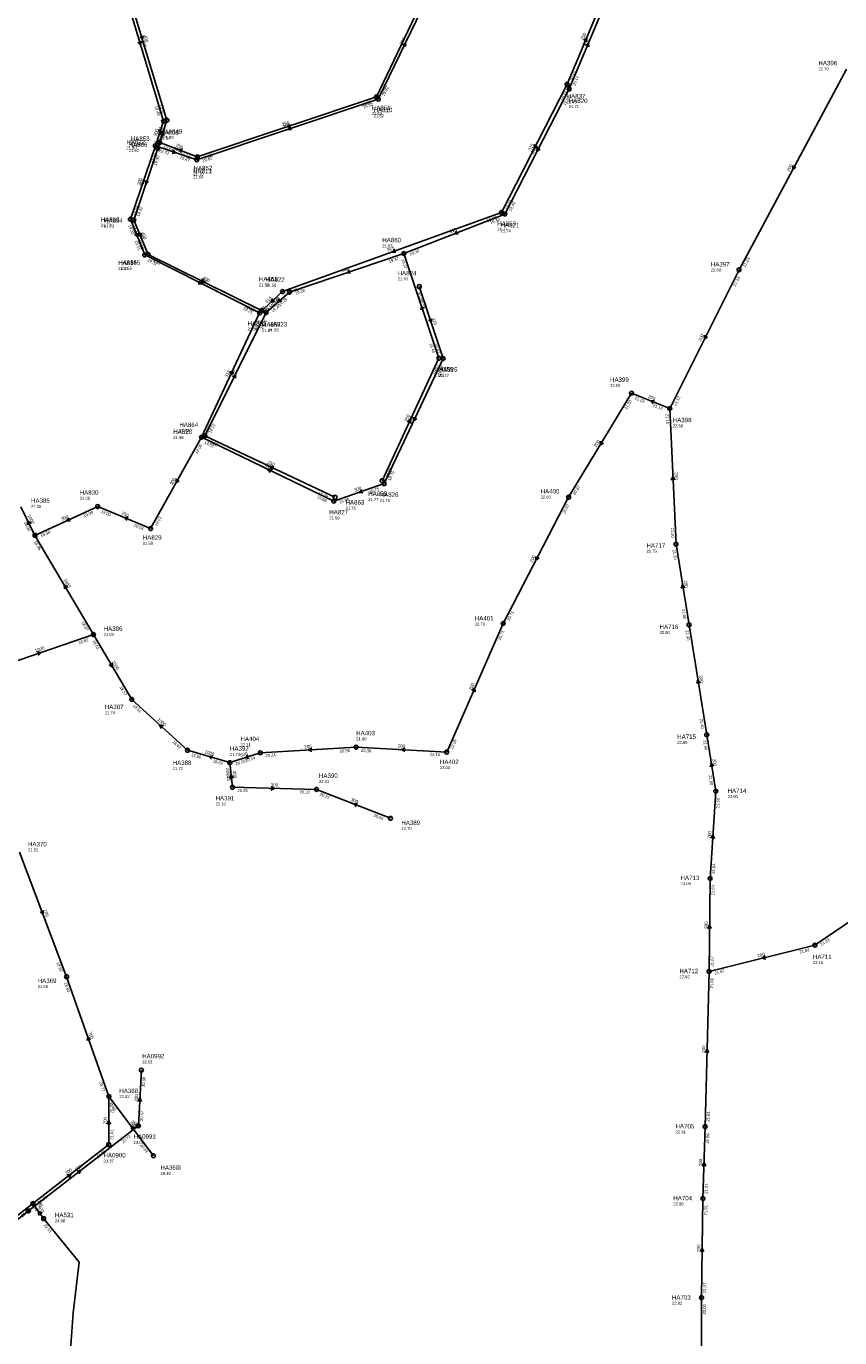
# Model space of a CAD drawing. Header units: metres. Extents: x 179992 to 198392, y 351761 to 369438.
# Tile 106 of 194: x 194959 to 195289, y 360367 to 360898. Entities that reach past the tile are written whole.
import ezdxf

# ---------------------------------------------------------------- set-up
doc = ezdxf.new("R2010")
doc.units = ezdxf.units.M

msp = doc.modelspace()

# ---------------------------------------------------------------- linework, layer by layer
at = {"layer": 'B-WE-RI-GWA-RIOOLLEIDING', "linetype": 'Continuous'}
for points in [[(195291.306, 360880.376), (195247.76, 360799.05)], [(195247.76, 360799.05), (195219.7, 360742.85)], [(195204.18, 360749.09), (195178.71, 360706.96)], [(195219.7, 360742.85), (195204.18, 360749.09)], [(195222.23, 360687.91), (195219.7, 360742.85)], [(195178.71, 360706.96), (195152.18, 360655.83)], [(195227.5, 360655.23), (195222.23, 360687.91)], [(195152.18, 360655.83), (195129.29, 360603.7)], [(195234.66, 360610.74), (195227.5, 360655.23)], [(195238.34, 360587.88), (195234.66, 360610.74)], [(195092.61, 360605.71), (195053.76, 360603.42)], [(195129.29, 360603.7), (195092.61, 360605.71)], [(195236.06, 360552.52), (195238.34, 360587.88)], [(195235.62, 360514.88), (195236.06, 360552.52)], [(195318.32, 360552.47), (195278.54, 360525.52)], [(195278.54, 360525.52), (195235.62, 360514.88)], [(195234.02, 360452.03), (195235.62, 360514.88)], [(195233.13, 360422.91), (195234.02, 360452.03)], [(195232.59, 360382.76), (195233.13, 360422.91)], [(195232.54, 360319.78), (195232.59, 360382.76)]]:
    msp.add_lwpolyline(points, dxfattribs=at)
at = {"layer": 'B-WE-RI-GWA-RIOOLLEIDING_BETON_1000', "linetype": 'Continuous'}
for points in [[(194956.72, 360703.12), (194962.44, 360691.51)], [(194962.44, 360691.51), (194986.13, 360651.3)], [(194986.13, 360651.3), (195001.66, 360625.04)], [(195001.66, 360625.04), (195024.25, 360604.46)], [(195024.25, 360604.46), (195041.44, 360599.44)]]:
    msp.add_lwpolyline(points, dxfattribs=at)
at = {"layer": 'B-WE-RI-GWA-RIOOLLEIDING_BETON_300', "linetype": 'Continuous'}
for points in [[(195042.51, 360589.47), (195041.44, 360599.44)], [(195076.53, 360588.59), (195042.51, 360589.47)], [(195106.49, 360576.9), (195076.53, 360588.59)]]:
    msp.add_lwpolyline(points, dxfattribs=at)
at = {"layer": 'B-WE-RI-GWA-RIOOLLEIDING_BETON_500', "linetype": 'Continuous'}
msp.add_lwpolyline([(195053.76, 360603.42), (195041.44, 360599.44)], dxfattribs=at)
at = {"layer": 'B-WE-RI-GWA-RIOOLLEIDING_BETON_700', "linetype": 'Continuous'}
for points in [[(194975.26, 360512.71), (194956.1, 360563.18)], [(194992.37, 360464.26), (194975.26, 360512.71)]]:
    msp.add_lwpolyline(points, dxfattribs=at)
at = {"layer": 'B-WE-RI-GWA-RIOOLLEIDING_GVK_1000', "linetype": 'Continuous'}
msp.add_lwpolyline([(194986.13, 360651.3), (194943.62, 360636.8)], dxfattribs=at)
at = {"layer": 'B-WE-RI-GWA-RIOOLLEIDING_GVK_700', "linetype": 'Continuous'}
msp.add_lwpolyline([(194992.37, 360464.26), (194992.31, 360444.75)], dxfattribs=at)
at = {"layer": 'B-WE-RI-GWA-RIOOLLEIDING_PVC_250', "linetype": 'Continuous'}
msp.add_lwpolyline([(195009.28, 360694.26), (194987.85, 360703.17)], dxfattribs=at)
at = {"layer": 'B-WE-RI-GWA-RIOOLLEIDING_PVC_315', "linetype": 'Continuous'}
msp.add_lwpolyline([(195010.454, 360440.227), (194992.37, 360464.26)], dxfattribs=at)
at = {"layer": 'B-WE-RI-GWA-RIOOLPUT_INSPECTIEPUT'}
for centre in [(195247.76, 360799.05), (195204.18, 360749.09), (195219.7, 360742.85), (195178.71, 360706.96), (194987.85, 360703.17), (194962.44, 360691.51), (195222.23, 360687.91), (195152.18, 360655.83), (195227.5, 360655.23), (194986.13, 360651.3), (195001.66, 360625.04), (195234.66, 360610.74), (195092.61, 360605.71), (195024.25, 360604.46), (195053.76, 360603.42), (195129.29, 360603.7), (195041.44, 360599.44), (195042.51, 360589.47), (195076.53, 360588.59), (195238.34, 360587.88), (195106.49, 360576.9), (195236.06, 360552.52), (195278.54, 360525.52), (195235.62, 360514.88), (194975.26, 360512.71), (194992.37, 360464.26), (195234.02, 360452.03), (195010.45, 360440.23), (195233.13, 360422.91), (195232.59, 360382.76)]:
    msp.add_circle(centre, 0.8, dxfattribs=at)
at = {"layer": 'B-WE-RI-GWA_STROMINGSRICHTING'}
for points in [[(195269.58, 360841.32), (195269.53, 360839.71), (195270.85, 360840.64)], [(195233.73, 360772.56), (195233.73, 360770.95), (195235.02, 360771.92)], [(195213.54, 360746.1), (195211.94, 360745.97), (195213.01, 360744.76)], [(195191.57, 360729.63), (195191.45, 360728.03), (195192.81, 360728.88)], [(195221.75, 360713.97), (195220.97, 360715.38), (195220.31, 360713.91)], [(194960.86, 360696.34), (194959.58, 360697.32), (194959.57, 360695.71)], [(195000.17, 360698.83), (194998.57, 360698.71), (194999.62, 360697.5)], [(195165.47, 360683), (195165.45, 360681.4), (195166.75, 360682.34)], [(194975.64, 360670.53), (194974.29, 360671.41), (194974.4, 360669.8)], [(195225.81, 360670.26), (195224.86, 360671.57), (195224.38, 360670.03)], [(194963.28, 360644.27), (194964.88, 360644.05), (194963.74, 360642.9)], [(194993.78, 360639.78), (194993.9, 360638.17), (194992.54, 360639.04)], [(195232.02, 360631.68), (195231.08, 360632.98), (195230.6, 360631.45)], [(195139.5, 360628.74), (195140.73, 360629.77), (195140.82, 360628.16)], [(195014.5, 360614.31), (195012.96, 360614.75), (195013.53, 360613.25)], [(195034.43, 360602.24), (195032.85, 360601.95), (195034.03, 360600.86)], [(195048.75, 360602.56), (195047.6, 360601.43), (195049.19, 360601.19)], [(195074.58, 360605.37), (195073.18, 360604.57), (195074.66, 360603.93)], [(195112.43, 360605.35), (195110.95, 360604.71), (195112.35, 360603.91)], [(195237.44, 360598), (195236.5, 360599.31), (195236.02, 360597.77)], [(195042.84, 360593.1), (195041.98, 360594.45), (195041.41, 360592.95)], [(195058.1, 360589.79), (195059.52, 360589.03), (195058.06, 360588.35)], [(195093.11, 360582.89), (195091.51, 360582.74), (195092.59, 360581.55)], [(195236.39, 360568.81), (195237.2, 360570.2), (195237.83, 360568.72)], [(194965.84, 360539.55), (194965.68, 360537.95), (194964.5, 360539.04)], [(195235.1, 360532.27), (195235.84, 360533.7), (195236.54, 360532.25)], [(195258.3, 360521.25), (195257.08, 360520.2), (195258.65, 360519.85)], [(194984.97, 360487.37), (194983.82, 360488.48), (194983.62, 360486.89)], [(195234.06, 360482.03), (195234.82, 360483.46), (195235.5, 360482)], [(194991.62, 360453.07), (194992.34, 360454.51), (194993.06, 360453.06)], [(195002.85, 360451.53), (195001.41, 360452.24), (195001.7, 360450.66)], [(195232.81, 360436.05), (195233.58, 360437.47), (195234.25, 360436.01)], [(195232.12, 360401.4), (195232.86, 360402.83), (195233.56, 360401.39)]]:
    msp.add_lwpolyline(points, dxfattribs=at)
at = {"layer": 'B-WE-RI-HWA-RIOOLLEIDING', "linetype": 'Continuous'}
for points in [[(195100.83, 360869.06), (195028.23, 360844.8)], [(195028.23, 360844.8), (195012.99, 360850.62)], [(195126.15, 360763.25), (195111.93, 360805.66)], [(195031.3, 360731.75), (195056.11, 360781.72)], [(195103.13, 360713.63), (195126.15, 360763.25)], [(195031.3, 360731.75), (195029.92, 360731.23)], [(195084, 360706.96), (195031.3, 360731.75)], [(195005.55, 360474.89), (195004.34, 360452.38)], [(195004.34, 360452.38), (195002.534, 360450.971)], [(194959.78, 360417.9), (195002.343, 360450.808)], [(194959.78, 360417.9), (194906.76, 360376.29)]]:
    msp.add_lwpolyline(points, dxfattribs=at)
at = {"layer": 'B-WE-RI-HWA-RIOOLLEIDING_BETON_300', "linetype": 'Continuous'}
for points in [[(195065.59, 360790.04), (195111.93, 360805.66)], [(195056.11, 360781.72), (195065.59, 360790.04)]]:
    msp.add_lwpolyline(points, dxfattribs=at)
at = {"layer": 'B-WE-RI-HWA-RIOOLLEIDING_BETON_400', "linetype": 'Continuous'}
for points in [[(195015.89, 360859.63), (194996.2, 360924.79)], [(195012.162, 360848.17), (195002.45, 360819.19)], [(195002.45, 360819.19), (195008.28, 360805.29)], [(195054.3, 360782.56), (195008.28, 360805.29)], [(195054.3, 360782.56), (195056.11, 360781.72)]]:
    msp.add_lwpolyline(points, dxfattribs=at)
at = {"layer": 'B-WE-RI-HWA-RIOOLLEIDING_BETON_500', "linetype": 'Continuous'}
for points in [[(195015.89, 360859.63), (195012.99, 360850.62)], [(195012.99, 360850.62), (195012.162, 360848.17)]]:
    msp.add_lwpolyline(points, dxfattribs=at)
at = {"layer": 'B-WE-RI-HWA-RIOOLLEIDING_PVC_250', "linetype": 'Continuous'}
msp.add_lwpolyline([(195100.83, 360869.06), (195133.43, 360937.39)], dxfattribs=at)
at = {"layer": 'B-WE-RI-HWA-RIOOLLEIDING_PVC_315', "linetype": 'Continuous'}
for points in [[(195194.65, 360909.66), (195178.93, 360872.3)], [(195178.93, 360872.3), (195152.82, 360821.65)], [(195111.93, 360805.66), (195152.82, 360821.65)]]:
    msp.add_lwpolyline(points, dxfattribs=at)
at = {"layer": 'B-WE-RI-HWA-RIOOLPUT_INSPECTIEPUT'}
for centre in [(195178.93, 360872.3), (195100.83, 360869.06), (195015.89, 360859.63), (195012.99, 360850.62), (195012.16, 360848.17), (195028.23, 360844.8), (195002.45, 360819.19), (195152.82, 360821.65), (195008.28, 360805.29), (195111.93, 360805.66), (195065.59, 360790.04), (195054.3, 360782.56), (195056.11, 360781.72), (195126.15, 360763.25), (195031.3, 360731.75), (195103.13, 360713.63), (195084, 360706.96), (195005.55, 360474.89), (195004.34, 360452.38), (194959.78, 360417.9)]:
    msp.add_circle(centre, 0.8, dxfattribs=at)
at = {"layer": 'B-WE-RI-HWA_STROMINGSRICHTING'}
for points in [[(195006.32, 360893.8), (195006.05, 360892.21), (195004.94, 360893.38)], [(195185.57, 360889.93), (195186.79, 360890.98), (195186.9, 360889.37)], [(195065.67, 360858.07), (195064.53, 360856.93), (195066.12, 360856.7)], [(195013.22, 360853.88), (195014.44, 360855.12), (195014.7, 360853.4)], [(195011.34, 360848.17), (195012.58, 360849.4), (195012.82, 360847.67)], [(195022.21, 360847.87), (195020.61, 360847.71), (195021.7, 360846.52)], [(195165.89, 360848.58), (195165.88, 360846.97), (195167.17, 360847.93)], [(195007.08, 360835.27), (195007.31, 360833.68), (195008.45, 360834.82)], [(195005.47, 360813.85), (195005.36, 360812.24), (195004.14, 360813.29)], [(195133.45, 360814.85), (195132.38, 360813.66), (195133.98, 360813.51)], [(195089.89, 360798.99), (195088.76, 360797.85), (195090.35, 360797.63)], [(195030.32, 360795.21), (195031.29, 360793.92), (195029.68, 360793.92)], [(195061.46, 360787.37), (195060.85, 360785.88), (195062.41, 360786.29)], [(195056.95, 360782.19), (195055.2, 360782.14), (195056.29, 360780.78)], [(195120.18, 360783.32), (195119.04, 360784.45), (195118.82, 360782.86)], [(195042.42, 360755.77), (195043.7, 360756.73), (195043.71, 360755.13)], [(195113.38, 360737.44), (195114.64, 360738.44), (195114.69, 360736.83)], [(195031.79, 360732.77), (195030.61, 360731.49), (195032.34, 360731.31)], [(195059.26, 360719.39), (195057.65, 360719.35), (195058.65, 360718.09)], [(195004.15, 360462.24), (195004.95, 360463.64), (195005.59, 360462.16)], [(195004.19, 360453.25), (195003.44, 360451.68), (195005.15, 360452.02)], [(194979.48, 360434.04), (194981.06, 360434.35), (194980.36, 360432.9)]]:
    msp.add_lwpolyline(points, dxfattribs=at)
at = {"layer": 'B-WE-RI-PERSLEIDING-RIOOLPUT_INSPECTIEPUT'}
msp.add_circle((194965.96, 360414.75), 0.8, dxfattribs=at)
at = {"layer": 'B-WE-RI-PERSLEIDING_PP_200', "linetype": 'Continuous'}
msp.add_lwpolyline([(194965.96, 360414.75), (194980.365, 360397.139), (194977.969, 360376.607), (194975.574, 360344.441)], dxfattribs=at)
at = {"layer": 'B-WE-RI-VWA-RIOOLLEIDING', "linetype": 'Continuous'}
for points in [[(194995.96, 360920.91), (195014.56, 360859.28)], [(195178.08, 360874.19), (195151.51, 360822.27)], [(195101.57, 360868.2), (195028.01, 360843.62)], [(195014.56, 360859.28), (195011.22, 360849.24)], [(195011.22, 360849.24), (195001.11, 360819.53)], [(195028.01, 360843.62), (195011.22, 360849.24)], [(195001.11, 360819.53), (195006.92, 360805.09)], [(195062.78, 360790.24), (195151.51, 360822.27)], [(195006.92, 360805.09), (195053.49, 360781.59)], [(195053.49, 360781.59), (195062.78, 360790.24)], [(195029.92, 360731.23), (195053.49, 360781.59)], [(195127.86, 360763.09), (195103.95, 360712.46)], [(195029.92, 360731.23), (195009.28, 360694.26)], [(195083.52, 360705.35), (195029.92, 360731.23)], [(195103.95, 360712.46), (195083.52, 360705.35)], [(194987.85, 360703.17), (194962.44, 360691.51)]]:
    msp.add_lwpolyline(points, dxfattribs=at)
at = {"layer": 'B-WE-RI-VWA-RIOOLLEIDING_BETON_300', "linetype": 'Continuous'}
msp.add_lwpolyline([(195123.72, 360913.9), (195101.57, 360868.2)], dxfattribs=at)
at = {"layer": 'B-WE-RI-VWA-RIOOLLEIDING_BETON_400', "linetype": 'Continuous'}
msp.add_lwpolyline([(194965.96, 360414.75), (194961.57, 360420.84)], dxfattribs=at)
at = {"layer": 'B-WE-RI-VWA-RIOOLLEIDING_GVK_700', "linetype": 'Continuous'}
for points in [[(194992.31, 360444.75), (194961.57, 360420.84)], [(194961.57, 360420.84), (194907.79, 360378.9)]]:
    msp.add_lwpolyline(points, dxfattribs=at)
at = {"layer": 'B-WE-RI-VWA-RIOOLLEIDING_PVC_250', "linetype": 'Continuous'}
msp.add_lwpolyline([(195178.08, 360874.19), (195193.98, 360911.92)], dxfattribs=at)
at = {"layer": 'B-WE-RI-VWA-RIOOLLEIDING_PVC_315', "linetype": 'Continuous'}
msp.add_lwpolyline([(195118.18, 360792.24), (195127.86, 360763.09)], dxfattribs=at)
at = {"layer": 'B-WE-RI-VWA-RIOOLPUT_INSPECTIEPUT'}
for centre in [(195178.08, 360874.19), (195101.57, 360868.2), (195014.56, 360859.28), (195011.22, 360849.24), (195028.01, 360843.62), (195001.11, 360819.53), (195151.51, 360822.27), (195006.92, 360805.09), (195118.18, 360792.24), (195062.78, 360790.24), (195053.49, 360781.59), (195127.86, 360763.09), (195029.92, 360731.23), (195103.95, 360712.46), (195083.52, 360705.35), (195009.28, 360694.26), (194992.31, 360444.75), (194961.57, 360420.84)]:
    msp.add_circle(centre, 0.8, dxfattribs=at)
at = {"layer": 'B-WE-RI-VWA_STROMINGSRICHTING'}
for points in [[(195184.81, 360892.01), (195186.03, 360893.05), (195186.13, 360891.45)], [(195005.53, 360891.68), (195005.26, 360890.09), (195004.15, 360891.27)], [(195111.37, 360890.07), (195112.65, 360891.05), (195112.66, 360889.44)], [(195012.66, 360855.85), (195012.89, 360854.26), (195014.03, 360855.4)], [(195065.93, 360857.05), (195064.79, 360855.91), (195066.38, 360855.68)], [(195018.48, 360847.57), (195019.61, 360846.43), (195018.02, 360846.2)], [(195164.81, 360849.84), (195164.79, 360848.23), (195166.09, 360849.18)], [(195004.15, 360813.91), (195004.02, 360812.31), (195002.81, 360813.38)], [(195108.25, 360807.42), (195107.15, 360806.26), (195108.74, 360806.07)], [(195029.24, 360794.63), (195030.21, 360793.34), (195028.6, 360793.35)], [(195058.7, 360787.42), (195058.14, 360785.92), (195059.68, 360786.37)], [(195123.25, 360779.26), (195123.02, 360777.67), (195121.88, 360778.8)], [(195041.66, 360758.02), (195041.71, 360756.41), (195042.97, 360757.41)], [(195115.87, 360739.38), (195115.9, 360737.78), (195117.17, 360738.77)], [(195058.33, 360718.31), (195056.72, 360718.29), (195057.7, 360717.02)], [(195019.67, 360714.35), (195019.6, 360712.74), (195020.93, 360713.65)], [(195094.86, 360710.06), (195093.73, 360708.91), (195095.33, 360708.7)], [(194976.15, 360698.59), (194975.15, 360697.34), (194976.75, 360697.29)], [(194975.36, 360432.48), (194976.94, 360432.8), (194976.25, 360431.34)], [(194965.31, 360416.99), (194963.77, 360417.8), (194964.04, 360416.07)]]:
    msp.add_lwpolyline(points, dxfattribs=at)

# ---------------------------------------------------------------- texts
at = {"layer": 'B-WE-RI-GWA_AFM'}
for s, rotation, p in [('200', 61.83, (195268.11, 360838.71)), ('200', 63.47, (195232.33, 360769.88)), ('200', -21.9, (195210.78, 360747.29)), ('200', 58.84, (195189.96, 360727.09)), ('200', -87.36, (195221.67, 360716.97)), ('1000', -63.77, (194959.36, 360699.53)), ('250', -22.58, (194997.42, 360700.03)), ('200', 62.58, (195164.03, 360680.39)), ('1000', -59.5, (194973.89, 360673.58)), ('200', -80.84, (195225.38, 360673.22)), ('1000', 18.83, (194962.65, 360644.14)), ('1000', -59.4, (194993.5, 360640.33)), ('200', -80.86, (195231.6, 360634.66)), ('200', 66.29, (195139.4, 360628.63)), ('1000', -42.33, (195011.95, 360616.73)), ('200', 3.37, (195071.58, 360605.25)), ('200', -3.14, (195109.43, 360605.59)), ('1000', -16.28, (195031.06, 360603.28)), ('500', 17.9, (195045.87, 360601.71)), ('200', -80.85, (195237.02, 360600.97)), ('300', -83.87, (195042.57, 360596.11)), ('300', -1.48, (195057.97, 360589.84)), ('300', -21.32, (195090.35, 360584.04)), ('200', 86.31, (195236.33, 360568.68)), ('700', -69.21, (194965.87, 360539.68)), ('200', 89.33, (195235.05, 360532.13)), ('200', 13.92, (195255.37, 360520.57)), ('700', -70.55, (194984.03, 360490.23)), ('200', 88.54, (195233.99, 360481.93)), ('700', 89.82, (194991.56, 360452.94)), ('315', -53.04, (195001.09, 360453.97)), ('200', 88.25, (195232.75, 360435.93)), ('200', 89.23, (195232.06, 360401.29))]:
    msp.add_text(s, height=1.3, rotation=rotation, dxfattribs=at).set_placement(p)
at = {"layer": 'B-WE-RI-GWA_BOB'}
for s, rotation, p in [('21.23', 61.83, (195250.29, 360799.96)), ('21.23', 63.47, (195246.33, 360792.16)), ('21.03', 58.84, (195202.2, 360742.34)), ('21.03', -21.9, (195205.36, 360746.67)), ('21.12', -21.9, (195212.72, 360743.72)), ('21.12', 63.47, (195222.2, 360743.84)), ('21.15', -87.36, (195217.99, 360740.77)), ('20.87', 58.84, (195181.29, 360707.74)), ('19.00', -22.58, (194989.01, 360700.74)), ('20.87', 62.58, (195177.18, 360700.1)), ('18.98', -63.77, (194957.82, 360696.81)), ('19.03', -22.58, (195002.31, 360695.21)), ('21.20', -87.36, (195220.12, 360694.62)), ('18.95', -59.5, (194961.9, 360688.87)), ('21.20', -80.84, (195220.77, 360685.65)), ('20.71', 62.58, (195154.7, 360656.78)), ('21.30', -80.84, (195224.64, 360661.66)), ('18.97', -59.5, (194981.13, 360656.25)), ('18.62', 18.83, (194980.28, 360647.4)), ('18.61', -59.4, (194985.6, 360648.66)), ('20.71', 66.29, (195151.09, 360648.88)), ('21.30', -80.86, (195226.04, 360652.97)), ('18.57', -59.4, (194996.65, 360629.98)), ('18.51', -42.33, (195001.93, 360622.36)), ('21.40', -80.86, (195231.8, 360617.17)), ('18.62', -42.33, (195018.01, 360607.71)), ('22.05', 66.29, (195131.74, 360604.81)), ('21.40', -80.85, (195233.2, 360608.48)), ('18.56', -16.28, (195025.67, 360602.17)), ('18.65', -16.28, (195034.41, 360599.62)), ('20.20', 17.9, (195043.9, 360598.34)), ('20.24', 17.9, (195047.84, 360599.62)), ('20.24', 3.37, (195055.86, 360601.74)), ('20.39', 3.37, (195085.93, 360603.51)), ('20.39', -3.14, (195094.51, 360603.8)), ('22.10', -3.14, (195122.4, 360602.27)), ('20.20', -83.87, (195039.86, 360597.26)), ('20.25', -83.87, (195039.99, 360596.04)), ('21.50', -80.85, (195235.48, 360594.31)), ('20.25', -1.48, (195044.46, 360587.62)), ('20.23', -1.48, (195069.69, 360586.97)), ('20.22', -21.32, (195077.74, 360586.19)), ('21.50', 86.31, (195239.7, 360580.98)), ('20.50', -21.32, (195099.5, 360577.69)), ('21.64', 86.31, (195237.98, 360554.4)), ('21.64', 89.33, (195237.78, 360545.7)), ('21.83', 34.12, (195281.21, 360525.15)), ('21.67', 89.33, (195237.44, 360516.86)), ('21.83', 13.92, (195272.37, 360522.14)), ('18.92', -69.21, (194971.16, 360518.43)), ('21.67', 13.92, (195237.99, 360513.61)), ('18.94', -70.55, (194974.23, 360510.22)), ('21.68', 88.54, (195237.25, 360508.04)), ('20.77', -70.55, (194988.41, 360470.07)), ('20.66', -53.04, (194992.13, 360461.58)), ('20.77', 89.82, (194994.15, 360457.45)), ('21.84', 88.54, (195235.87, 360453.98)), ('21.01', 89.82, (194994.12, 360446.74)), ('21.86', 88.25, (195235.61, 360445.18)), ('20.69', -53.04, (195004.93, 360444.58)), ('21.91', 88.25, (195234.99, 360424.85)), ('21.91', 89.23, (195234.84, 360416.09)), ('21.97', 89.23, (195234.42, 360384.74)), ('22.00', 89.95, (195234.38, 360375.96))]:
    msp.add_text(s, height=1.2, rotation=rotation, dxfattribs=at).set_placement(p)
at = {"layer": 'B-WE-RI-GWA_PUTDEKSELNIVEAU'}
for s, p in [('22.70', (195279.95, 360879.84)), ('22.60', (195236.32, 360798.36)), ('22.50', (195195.5, 360751.62)), ('22.50', (195220.94, 360735.27)), ('21.38', (194980.57, 360705.93)), ('22.60', (195167.35, 360706.42)), ('21.35', (194960.83, 360702.65)), ('22.75', (195210.26, 360684.47)), ('22.70', (195140.67, 360654.99)), ('21.63', (194990.29, 360650.76)), ('22.80', (195215.56, 360651.54)), ('21.74', (194990.73, 360619.08)), ('22.11', (195045.73, 360606.11)), ('21.90', (195092.61, 360608.47)), ('22.85', (195222.72, 360607.05)), ('21.74', (195041.44, 360602.2)), ('21.72', (195018.25, 360596.46)), ('23.00', (195126.54, 360596.83)), ('22.31', (195077.53, 360591.25)), ('23.00', (195243.14, 360585.11)), ('22.10', (195035.64, 360582.12)), ('22.70', (195110.94, 360572.16)), ('21.52', (194959.61, 360563.51)), ('23.09', (195224.07, 360549.83)), ('23.10', (195277.71, 360517.85)), ('22.92', (195223.62, 360512.11)), ('21.88', (194963.55, 360508.13)), ('22.82', (194996.61, 360463.57)), ('22.91', (195222.02, 360449.26)), ('28.39', (195013.28, 360432.5)), ('22.89', (195221.13, 360420.14)), ('22.92', (195220.59, 360379.9))]:
    msp.add_text(s, height=1.2, dxfattribs=at).set_placement(p)
at = {"layer": 'B-WE-RI-GWA_PUTNUMMER'}
for s, p in [('HA396', (195279.95, 360881.88)), ('HA397', (195236.32, 360800.4)), ('HA399', (195195.5, 360753.66)), ('HA398', (195220.94, 360737.31)), ('HA830', (194980.57, 360707.97)), ('HA400', (195167.35, 360708.46)), ('HA385', (194960.83, 360704.69)), ('HA717', (195210.26, 360686.51)), ('HA386', (194990.29, 360652.8)), ('HA401', (195140.67, 360657.03)), ('HA716', (195215.56, 360653.58)), ('HA387', (194990.73, 360621.12)), ('HA403', (195092.61, 360610.51)), ('HA392', (195041.44, 360604.24)), ('HA404', (195045.73, 360608.15)), ('HA715', (195222.72, 360609.09)), ('HA402', (195126.54, 360598.87)), ('HA388', (195018.25, 360598.5)), ('HA390', (195077.53, 360593.29)), ('HA391', (195035.64, 360584.16)), ('HA714', (195243.14, 360587.15)), ('HA389', (195110.94, 360574.2)), ('HA370', (194959.61, 360565.55)), ('HA713', (195224.07, 360551.87)), ('HA711', (195277.71, 360519.89)), ('HA712', (195223.62, 360514.15)), ('HA369', (194963.55, 360510.17)), ('HA368', (194996.61, 360465.61)), ('HA705', (195222.02, 360451.3)), ('HA368I', (195013.28, 360434.54)), ('HA704', (195221.13, 360422.18)), ('HA703', (195220.59, 360381.94))]:
    msp.add_text(s, height=1.8, dxfattribs=at).set_placement(p)
at = {"layer": 'B-WE-RI-HWA_AFM'}
for s, rotation, p in [('400', -73.19, (195006.34, 360893.94)), ('315', 67.18, (195185.47, 360889.83)), ('500', 72.16, (195013.21, 360853.86)), ('250', 18.48, (195062.8, 360857.18)), ('500', 71.33, (195011.34, 360848.19)), ('250', -20.9, (195019.43, 360849.01)), ('315', 62.73, (195164.46, 360845.95)), ('400', 71.47, (195006.07, 360832.47)), ('400', -67.25, (195005.47, 360813.99)), ('315', 21.36, (195130.64, 360813.82)), ('300', 18.63, (195087.03, 360798.08)), ('400', -26.29, (195030.24, 360795.32)), ('300', 41.27, (195059.16, 360785.43)), ('250', -71.46, (195119.29, 360786.19)), ('400', -24.9, (195054.11, 360783.49)), ('250', 63.6, (195042.32, 360755.69)), ('250', 65.11, (195113.28, 360737.36)), ('250', -25.19, (195056.58, 360720.71)), ('200', 86.92, (195004.08, 360462.1)), ('200', 37.96, (195001.72, 360451.33)), ('200', 37.71, (194979.35, 360433.99))]:
    msp.add_text(s, height=1.3, rotation=rotation, dxfattribs=at).set_placement(p)
at = {"layer": 'B-WE-RI-HWA_BOB'}
for s, rotation, p in [('20.11', 67.18, (195181.36, 360873.45)), ('19.85', 64.49, (195103.32, 360870.09)), ('19.85', 18.48, (195094.95, 360865.2)), ('19.61', 62.73, (195177.41, 360865.43)), ('19.35', -73.19, (195012.2, 360865.62)), ('19.39', 71.47, (195011.71, 360841.15)), ('19.59', -20.9, (195014.22, 360848.22)), ('19.68', -20.9, (195021.24, 360845.54)), ('19.68', 18.48, (195030.7, 360843.73)), ('19.32', 71.47, (195004.79, 360820.51)), ('19.40', 62.73, (195155.34, 360822.6)), ('19.40', 21.36, (195147.14, 360817.5)), ('19.32', -67.25, (195001.56, 360816.65)), ('19.30', -67.25, (195003.99, 360810.86)), ('19.32', -26.29, (195009.28, 360802.79)), ('19.37', 18.63, (195106.06, 360801.78)), ('19.37', -71.46, (195110.86, 360803.19)), ('19.36', 21.36, (195114.45, 360804.71)), ('19.29', 41.27, (195061.67, 360784.2)), ('19.28', 18.63, (195068.06, 360788.97)), ('19.16', -26.29, (195047.41, 360783.96)), ('19.22', 41.27, (195058.8, 360781.69)), ('19.19', 63.6, (195054.7, 360774.83)), ('19.46', -71.46, (195122.28, 360769.13)), ('19.47', 65.11, (195124.92, 360756.32)), ('19.22', 63.6, (195033.8, 360732.74)), ('19.22', -25.19, (195032.34, 360729.27)), ('19.57', 65.11, (195105.6, 360714.69)), ('19.28', -25.19, (195077.08, 360708.23)), ('20.39', 86.92, (195006.98, 360468)), ('20.67', 86.92, (195006.24, 360454.28)), ('20.72', 37.71, (194998.06, 360445.22)), ('21.78', 37.71, (194962.46, 360417.7))]:
    msp.add_text(s, height=1.2, rotation=rotation, dxfattribs=at).set_placement(p)
at = {"layer": 'B-WE-RI-HWA_PUTDEKSELNIVEAU'}
for s, p in [('21.63', (195098.95, 360861.7)), ('21.71', (195178.76, 360864.56)), ('21.81', (195001.25, 360849.24)), ('21.79', (195014.49, 360852.1)), ('21.82', (195000.42, 360846.79)), ('21.70', (195026.67, 360837.32)), ('21.73', (194990.45, 360816.08)), ('21.74', (195151.18, 360814.2)), ('21.67', (195103.17, 360808.16)), ('21.65', (194997.57, 360799.08)), ('21.58', (195056.06, 360792.2)), ('21.56', (195048.6, 360774.41)), ('21.55', (195057.03, 360774.07)), ('21.81', (195124.43, 360755.83)), ('21.54', (195020.95, 360733.33)), ('21.75', (195088.31, 360701.92)), ('21.77', (195097.5, 360705.44)), ('22.62', (195005.88, 360477.64)), ('23.07', (195002.39, 360445.05))]:
    msp.add_text(s, height=1.2, dxfattribs=at).set_placement(p)
at = {"layer": 'B-WE-RI-HWA_PUTNUMMER'}
for s, p in [('HA820', (195178.76, 360866.6)), ('HA851', (195098.95, 360863.74)), ('HA849', (195014.49, 360854.14)), ('HA866', (195000.42, 360848.83)), ('HA853', (195001.25, 360851.28)), ('HA852', (195026.67, 360839.36)), ('HA854', (194990.45, 360818.12)), ('HA821', (195151.18, 360816.24)), ('HA860', (195103.17, 360810.2)), ('HA855', (194997.57, 360801.12)), ('HA822', (195056.06, 360794.24)), ('HA862', (195048.6, 360776.45)), ('HA823', (195057.03, 360776.11)), ('HA859', (195124.43, 360757.87)), ('HA864', (195020.95, 360735.37)), ('HA858', (195097.5, 360707.48)), ('HA863', (195088.31, 360703.96)), ('HA0992', (195005.88, 360479.68)), ('HA0993', (195002.39, 360447.09))]:
    msp.add_text(s, height=1.8, dxfattribs=at).set_placement(p)
at = {"layer": 'B-WE-RI-PERSLEIDING_BOB'}
msp.add_text('22.51', height=1.2, rotation=-50.72, dxfattribs=at).set_placement((194965.83, 360412.06))
at = {"layer": 'B-WE-RI-PERSLEIDING_PUTDEKSELNIVEAU'}
msp.add_text('24.08', height=1.2, dxfattribs=at).set_placement((194970.53, 360413.29))
at = {"layer": 'B-WE-RI-PERSLEIDING_PUTNUMMER'}
msp.add_text('HA531', height=1.8, dxfattribs=at).set_placement((194970.53, 360415.33))
at = {"layer": 'B-WE-RI-VWA_AFM'}
for s, rotation, p in [('300', 64.14, (195111.25, 360890)), ('250', 67.15, (195184.7, 360891.93)), ('300', -73.21, (195005.56, 360891.82)), ('300', 71.6, (195011.65, 360853.03)), ('300', 18.48, (195063.07, 360856.15)), ('315', 62.9, (195163.4, 360847.2)), ('300', -18.51, (195018.37, 360847.68)), ('300', 71.21, (195004.93, 360833.16)), ('300', -68.08, (195004.16, 360814.04)), ('315', 19.85, (195105.41, 360806.45)), ('315', -26.78, (195029.16, 360794.73)), ('315', 42.96, (195056.47, 360785.41)), ('315', -71.63, (195123.27, 360779.37)), ('315', 64.92, (195040.34, 360755.33)), ('300', 64.72, (195114.53, 360736.71)), ('300', -25.77, (195055.65, 360719.67)), ('300', 60.83, (195018.15, 360711.76)), ('300', 19.19, (195092.01, 360709.14)), ('300', 24.65, (194973.39, 360697.4)), ('700', 37.88, (194975.22, 360432.43)), ('400', -54.21, (194963.49, 360419.49))]:
    msp.add_text(s, height=1.3, rotation=rotation, dxfattribs=at).set_placement(p)
at = {"layer": 'B-WE-RI-VWA_BOB'}
for s, rotation, p in [('20.19', 67.15, (195180.52, 360875.33)), ('19.92', 64.14, (195104.06, 360869.21)), ('19.82', 18.48, (195095.69, 360864.34)), ('19.83', 62.9, (195176.58, 360867.32)), ('19.43', -73.21, (195010.87, 360865.27)), ('19.43', 71.6, (195014.12, 360852.26)), ('19.38', 71.6, (195013.56, 360850.57)), ('19.38', 71.21, (195010.73, 360842.22)), ('19.73', -18.51, (195012.55, 360846.9)), ('19.47', -18.51, (195020.99, 360844.07)), ('19.62', 18.48, (195030.48, 360842.55)), ('19.38', 71.21, (195003.46, 360820.84)), ('19.70', 62.9, (195154.02, 360823.23)), ('19.70', 19.85, (195145.73, 360818.27)), ('19.38', -68.08, (195000.19, 360817)), ('19.31', -68.08, (195002.71, 360810.73)), ('19.31', -26.78, (195007.89, 360802.58)), ('19.43', 42.96, (195059.03, 360784.29)), ('19.45', 19.85, (195065.27, 360789.23)), ('20.09', -71.63, (195117.1, 360789.77)), ('19.21', -26.78, (195046.61, 360783.05)), ('19.34', 42.96, (195056.18, 360781.64)), ('19.22', 64.92, (195052.24, 360774.67)), ('19.87', -71.63, (195124.01, 360768.98)), ('19.87', 64.72, (195126.58, 360756.17)), ('19.06', 64.92, (195032.4, 360732.28)), ('19.08', 60.83, (195028.18, 360724.42)), ('19.59', -25.77, (195030.94, 360728.74)), ('19.75', 64.72, (195106.43, 360713.5)), ('19.68', -25.77, (195076.61, 360706.69)), ('19.68', 19.19, (195086, 360704.31)), ('19.75', 19.19, (195098.12, 360708.52)), ('19.00', 24.65, (194982.42, 360698.7)), ('19.03', 60.83, (195011.83, 360695.13)), ('18.98', 24.65, (194965.01, 360690.71)), ('21.01', 37.88, (194988.05, 360439.15)), ('21.93', 37.88, (194964.25, 360420.65)), ('21.93', 37.95, (194957.31, 360415.24))]:
    msp.add_text(s, height=1.2, rotation=rotation, dxfattribs=at).set_placement(p)
at = {"layer": 'B-WE-RI-VWA_PUTDEKSELNIVEAU'}
for s, p in [('21.75', (195177.91, 360866.45)), ('21.62', (195099.69, 360860.84)), ('21.84', (195013.16, 360851.75)), ('21.80', (194999.48, 360847.86)), ('21.69', (195026.53, 360836.11)), ('21.73', (194989.11, 360816.51)), ('21.77', (195149.79, 360814.85)), ('21.63', (194996.15, 360798.94)), ('21.53', (195053.18, 360792.36)), ('21.70', (195109.42, 360794.74)), ('21.54', (195054.41, 360773.94)), ('21.77', (195126.06, 360755.7)), ('21.56', (195018.48, 360730.54)), ('21.75', (195102.15, 360705.07)), ('21.69', (195081.72, 360697.96)), ('21.50', (195006.13, 360687.7)), ('23.37', (194990.21, 360437.5))]:
    msp.add_text(s, height=1.2, dxfattribs=at).set_placement(p)
at = {"layer": 'B-WE-RI-VWA_PUTNUMMER'}
for s, p in [('HA837', (195177.91, 360868.49)), ('HA810', (195099.69, 360862.88)), ('HA808', (195013.16, 360853.79)), ('HA812', (194999.48, 360849.9)), ('HA811', (195026.53, 360838.15)), ('HA813', (194989.11, 360818.55)), ('HA857', (195149.79, 360816.89)), ('HA814', (194996.15, 360800.98)), ('HA824', (195109.42, 360796.78)), ('HA861', (195053.18, 360794.4)), ('HA867', (195054.41, 360775.98)), ('HA825', (195126.06, 360757.74)), ('HA828', (195018.48, 360732.58)), ('HA826', (195102.15, 360707.11)), ('HA827', (195081.72, 360700)), ('HA829', (195006.13, 360689.74)), ('HA0900', (194990.21, 360439.54))]:
    msp.add_text(s, height=1.8, dxfattribs=at).set_placement(p)

doc.saveas('drawing.dxf')
